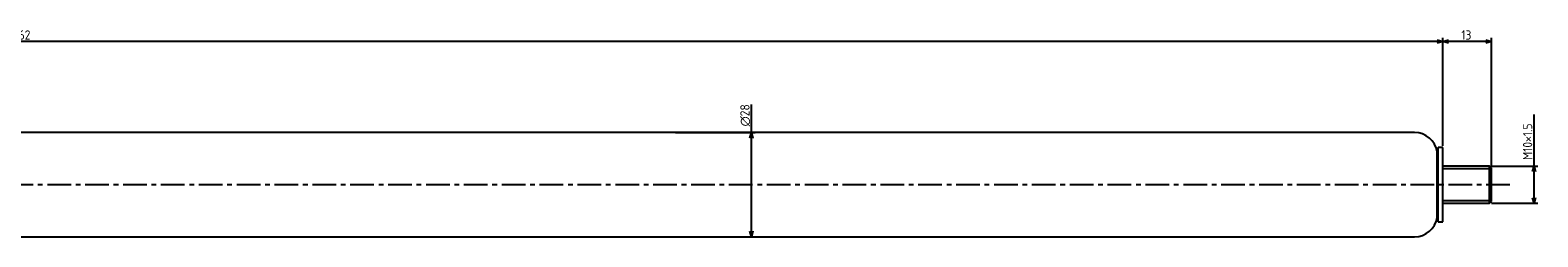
# Model space of a CAD drawing. Extents: x -398 to 411, y 258 to 313.
# Tile 2 of 2: x 6 to 411, y 258 to 313. Entities that reach past the tile are written whole.
import ezdxf

# ---------------------------------------------------------------- set-up
doc = ezdxf.new("R2010")
doc.units = 0
doc.header["$LTSCALE"] = 0.2
doc.linetypes.add('CENTER', pattern=[50.8, 31.75, -6.35, 6.35, -6.35])
doc.layers.get('0').update_dxf_attribs({"linetype": 'CONTINUOUS'})
doc.layers.get('DEFPOINTS').update_dxf_attribs({"linetype": 'CONTINUOUS'})
for name, color, linetype in [('18-0-CON', 3, 'CONTINUOUS'), ('18-2-CEN', 1, 'CENTER'), ('35-0-CON', 7, 'CONTINUOUS')]:
    doc.layers.add(name, color=color, linetype=linetype)
doc.styles.add('DIMENSION', font='isocp.shx', dxfattribs={"bigfont": 'bigfont.shx'})
doc.dimstyles.get("Standard").update_dxf_attribs({"dimtxt": 0.18, "dimasz": 0.18, "dimexe": 0.18, "dimexo": 0.0625, "dimgap": 0.09, "dimtad": 0, "dimtih": 1, "dimtoh": 1, "dimzin": 0, "dimcen": 0.09, "dimazin": 3, "dimtfac": 1, "dimtofl": 0, "dimtmove": 0, "dimatfit": 3})

# ---------------------------------------------------------------- blocks, each defined once
blk = doc.blocks.new('_OPEN30')
at = {"color": 0, "linetype": 'BYBLOCK'}
for p, q in [((-1, 0.27), (0, 0)), ((0, 0), (-1, -0.27)), ((0, 0), (-1, 0))]:
    blk.add_line(p, q, dxfattribs=at)
blk = doc.blocks.new('*U96')
at = {"layer": '18-0-CON', "color": 161, "style": 'DIMENSION'}
blk.add_text('762', height=2.5, dxfattribs=at).set_placement((1.82, 310.5))
blk = doc.blocks.new('*D51')
at = {"layer": '18-0-CON', "color": 161}
for p, q in [((-376.47, 279.08), (-376.47, 311)), ((384.03, 310), (-374.97, 310)), ((385.53, 282.03), (385.53, 311))]:
    blk.add_line(p, q, dxfattribs=at)
at = {"layer": 'DEFPOINTS', "color": 0}
for p in [(-376.47, 310), (385.53, 281.53), (-376.47, 278.58)]:
    blk.add_point(p, dxfattribs=at)
at = {"layer": '18-0-CON'}
blk.add_blockref('*U96', (0, 0), dxfattribs=at)
at = {"layer": '18-0-CON', "color": 161, "xscale": 1.5, "yscale": 1.5, "zscale": 1.5, "rotation": 180}
blk.add_blockref('_OPEN30', (-376.47, 310), dxfattribs=at)
at = {"layer": '18-0-CON', "color": 161, "xscale": 1.5, "yscale": 1.5, "zscale": 1.5}
blk.add_blockref('_OPEN30', (385.53, 310), dxfattribs=at)
blk = doc.blocks.new('*U97')
at = {"layer": '18-0-CON', "color": 161, "style": 'DIMENSION'}
blk.add_text('13', height=2.5, dxfattribs=at).set_placement((390.47, 310.5))
blk = doc.blocks.new('*D52')
at = {"layer": '18-0-CON', "color": 161}
for p, q in [((385.53, 282.03), (385.53, 311)), ((397.03, 310), (387.03, 310)), ((398.53, 276.58), (398.53, 311))]:
    blk.add_line(p, q, dxfattribs=at)
at = {"layer": 'DEFPOINTS', "color": 0}
for p in [(385.53, 310), (385.53, 281.53), (398.53, 276.08)]:
    blk.add_point(p, dxfattribs=at)
at = {"layer": '18-0-CON'}
blk.add_blockref('*U97', (0, 0), dxfattribs=at)
at = {"layer": '18-0-CON', "color": 161, "xscale": 1.5, "yscale": 1.5, "zscale": 1.5, "rotation": 180}
blk.add_blockref('_OPEN30', (385.53, 310), dxfattribs=at)
at = {"layer": '18-0-CON', "color": 161, "xscale": 1.5, "yscale": 1.5, "zscale": 1.5}
blk.add_blockref('_OPEN30', (398.53, 310), dxfattribs=at)
blk = doc.blocks.new('*U98')
at = {"layer": '18-0-CON', "color": 161, "style": 'DIMENSION'}
blk.add_text('M10×1.5', height=2.5, rotation=90, dxfattribs=at).set_placement((409.5, 278.2))
blk = doc.blocks.new('*D53')
at = {"layer": '18-0-CON', "color": 161}
for p, q in [((410, 276.58), (410, 290.43)), ((398.53, 276.58), (411, 276.58)), ((410, 268.08), (410, 275.08)), ((398.53, 266.58), (411, 266.58))]:
    blk.add_line(p, q, dxfattribs=at)
at = {"layer": 'DEFPOINTS', "color": 0}
for p in [(398.03, 276.58), (410, 276.58), (398.03, 266.58)]:
    blk.add_point(p, dxfattribs=at)
at = {"layer": '18-0-CON'}
blk.add_blockref('*U98', (0, 0), dxfattribs=at)
at = {"layer": '18-0-CON', "color": 161, "xscale": 1.5, "yscale": 1.5, "zscale": 1.5}
for p, rotation in [((410, 276.58), 90), ((410, 266.58), 270)]:
    blk.add_blockref('_OPEN30', p, dxfattribs=dict(at, rotation=rotation))
blk = doc.blocks.new('*U101')
at = {"layer": '18-0-CON', "color": 161, "style": 'DIMENSION'}
blk.add_text('∅28', height=2.5, rotation=90, dxfattribs=at).set_placement((199.5, 287.2))
blk = doc.blocks.new('*D54')
at = {"layer": '18-0-CON', "color": 161}
for p, q in [((200, 285.58), (200, 293.08)), ((179.63, 285.58), (201, 285.58)), ((200, 259.08), (200, 284.08)), ((179.63, 257.58), (201, 257.58))]:
    blk.add_line(p, q, dxfattribs=at)
at = {"layer": 'DEFPOINTS', "color": 0}
for p in [(179.13, 285.58), (179.13, 257.58), (200, 257.58)]:
    blk.add_point(p, dxfattribs=at)
at = {"layer": '18-0-CON'}
blk.add_blockref('*U101', (0, 0), dxfattribs=at)
at = {"layer": '18-0-CON', "color": 161, "xscale": 1.5, "yscale": 1.5, "zscale": 1.5}
for p, rotation in [((200, 285.58), 90), ((200, 257.58), 270)]:
    blk.add_blockref('_OPEN30', p, dxfattribs=dict(at, rotation=rotation))

msp = doc.modelspace()

# ---------------------------------------------------------------- linework, layer by layer
at = {"layer": '18-0-CON'}
for p, q in [((398.525, 275.828), (385.525, 275.828)), ((385.525, 267.328), (398.525, 267.328))]:
    msp.add_line(p, q, dxfattribs=at)
at = {"layer": '18-2-CEN'}
msp.add_line((403.525, 271.578), (-390.475, 271.578), dxfattribs=at)
at = {"layer": '35-0-CON'}
for p, q in [((377.325, 285.578), (-19.057, 285.578)), ((377.917, 285.578), (377.325, 285.578)), ((384.271, 281.528), (383.955, 280.348)), ((383.955, 262.808), (383.955, 280.348)), ((385.525, 281.528), (384.271, 281.528)), ((384.271, 261.628), (384.271, 281.528)), ((385.525, 261.628), (385.525, 281.528)), ((398.025, 276.578), (385.525, 276.578)), ((385.525, 271.578), (385.525, 276.078)), ((398.525, 276.078), (398.025, 276.578)), ((398.025, 266.578), (398.025, 276.578)), ((398.525, 271.578), (398.525, 276.078)), ((398.525, 267.078), (398.525, 271.578)), ((398.025, 266.578), (398.525, 267.078)), ((385.525, 266.578), (398.025, 266.578)), ((383.955, 262.808), (384.271, 261.628)), ((384.271, 261.628), (385.525, 261.628)), ((-19.057, 257.578), (377.325, 257.578)), ((377.325, 257.578), (377.917, 257.578))]:
    msp.add_line(p, q, dxfattribs=at)
for centre, start, end in [((377.917, 279.478), 8.19965, 90), ((377.917, 263.678), 270, 351.80035)]:
    msp.add_arc(centre, 6.1, start, end, dxfattribs=at)

# ---------------------------------------------------------------- dimensions: what is measured, and where the dimension line sits
at = {"layer": '18-0-CON'}
for base, p1, p2, picture, middle in [((-376.475, 310), (385.525, 281.528), (-376.475, 278.578), '*D51', (4.525, 311.75)), ((385.525, 310), (398.525, 276.078), (385.525, 281.528), '*D52', (392.025, 311.75))]:
    dim = msp.add_linear_dim(base=base, p1=p1, p2=p2, dimstyle='Standard', override={"dimscale": 1}, dxfattribs=at)
    dim.commit()
    dim.dimension.update_dxf_attribs({"geometry": picture, "text_midpoint": middle})
dim = msp.add_linear_dim(base=(200, 257.578), p1=(179.134, 285.578), p2=(179.134, 257.578), angle=90, dimstyle='Standard', override={"dimscale": 1, "dimpost": '%%c<>'}, dxfattribs=at)
dim.commit()
dim.dimension.update_dxf_attribs({"geometry": '*D54', "text_midpoint": (200, 290.078), "dimtype": 128})
dim = msp.add_linear_dim(base=(410, 276.578), p1=(398.025, 266.578), p2=(398.025, 276.578), angle=90, dimstyle='Standard', override={"dimscale": 1, "dimpost": 'M<>×1.5'}, dxfattribs=at)
dim.commit()
dim.dimension.update_dxf_attribs({"geometry": '*D53', "text_midpoint": (408.25, 284.254)})

doc.saveas('drawing.dxf')
